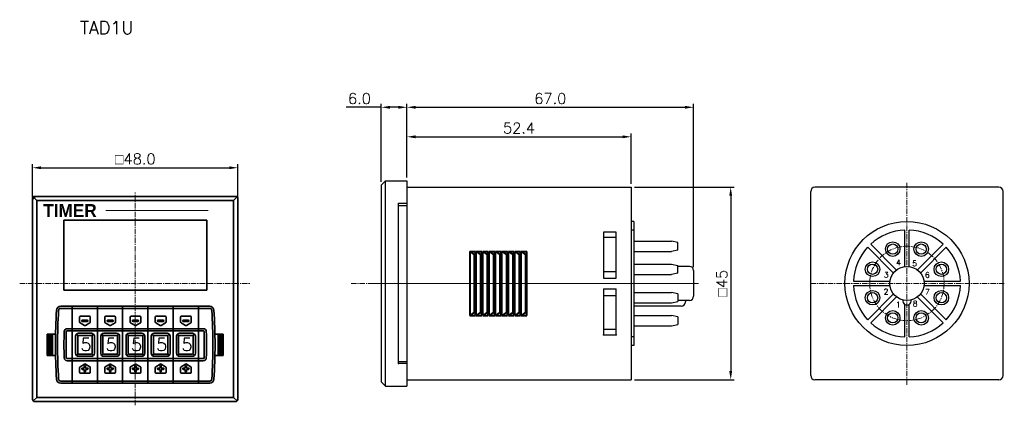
# Model space of a CAD drawing. Extents: x -8 to 560, y -82 to 93.
# Tile 1 of 2: x -8 to 222, y 2 to 92. Entities that reach past the tile are written whole.
import ezdxf
from ezdxf.enums import TextEntityAlignment as Align

# ---------------------------------------------------------------- set-up
doc = ezdxf.new("R2010")
doc.units = 0
doc.linetypes.add('CENTER', pattern=[2, 1.25, -0.25, 0.25, -0.25])
doc.layers.get('0').update_dxf_attribs({"linetype": 'CONTINUOUS'})
doc.layers.get('DEFPOINTS').update_dxf_attribs({"linetype": 'CONTINUOUS'})
for name, color, linetype, lineweight in [('AM_0', 7, 'CONTINUOUS', 35), ('AM_7', 4, 'CENTER', 13), ('Z_OM_CENTER', 4, 'CENTER', 13), ('Z_OM_OUTLINE', 7, 'CONTINUOUS', 30)]:
    doc.layers.add(name, color=color, linetype=linetype, lineweight=lineweight)
doc.layers.add('Z_OM_DIM', color=3, linetype='CONTINUOUS')
doc.layers.add('Z_OM_NOTE', color=3, linetype='CONTINUOUS')
doc.styles.add('GHS', font='romans.shx', dxfattribs={"bigfont": 'ghs.shx'})
doc.styles.get("Standard").update_dxf_attribs({"font": 'txt.shx'})
doc.dimstyles.new('AM_ISO$0', dxfattribs={"dimtxt": 2.5, "dimasz": 2, "dimexe": 0.8, "dimexo": 0.8, "dimgap": 0.8, "dimtad": 1, "dimdec": 1, "dimzin": 1, "dimdsep": 46, "dimtxsty": 'STANDARD', "dimcen": 0, "dimclrd": 256, "dimclre": 256, "dimclrt": 2, "dimadec": 0, "dimazin": 2, "dimtp": 0.1, "dimtm": 0.1, "dimtfac": 0.71, "dimtdec": 1, "dimtmove": 0, "dimatfit": 3, "dimfxl": 1, "dimlwd": -1, "dimlwe": -1, "dimarcsym": 0})

# ---------------------------------------------------------------- blocks, each defined once
blk = doc.blocks.new('*D19')
at = {"layer": 'DEFPOINTS', "color": 0}
for p in [(134.58, 53.29), (134.58, 8.29), (157.84, 8.29)]:
    blk.add_point(p, dxfattribs=at)
at = {"layer": 'Z_OM_DIM'}
for p, q in [((135.38, 53.29), (158.64, 53.29)), ((157.84, 51.29), (157.84, 10.29)), ((135.38, 8.29), (158.64, 8.29))]:
    blk.add_line(p, q, dxfattribs=at)
for points in [[(157.5, 51.29), (158.17, 51.29), (157.84, 53.29)], [(157.5, 10.29), (158.17, 10.29), (157.84, 8.29)]]:
    blk.add_solid(points, dxfattribs=at)
at = {"layer": 'Z_OM_DIM', "color": 2, "insert": (155.79, 30.82), "char_height": 2.5, "attachment_point": 5, "rotation": 90}
blk.add_mtext('{\\Famgdt;o}45', dxfattribs=at)
blk = doc.blocks.new('*D21')
at = {"layer": 'DEFPOINTS', "color": 0}
for p in [(149.18, 71.99), (82.18, 54.79), (149.18, 33.79)]:
    blk.add_point(p, dxfattribs=at)
at = {"layer": 'Z_OM_DIM'}
for p, q in [((82.18, 55.59), (82.18, 72.79)), ((84.18, 71.99), (147.18, 71.99)), ((149.18, 34.59), (149.18, 72.79))]:
    blk.add_line(p, q, dxfattribs=at)
for points in [[(84.18, 72.32), (84.18, 71.65), (82.18, 71.99)], [(147.18, 72.32), (147.18, 71.65), (149.18, 71.99)]]:
    blk.add_solid(points, dxfattribs=at)
at = {"layer": 'Z_OM_DIM', "color": 2, "insert": (115.68, 74.04), "char_height": 2.5, "attachment_point": 5}
blk.add_mtext('67.0', dxfattribs=at)
blk = doc.blocks.new('*D22')
at = {"layer": 'DEFPOINTS', "color": 0}
for p in [(134.58, 65.09), (82.18, 54.79), (134.58, 53.29)]:
    blk.add_point(p, dxfattribs=at)
at = {"layer": 'Z_OM_DIM'}
for p, q in [((82.18, 55.59), (82.18, 65.89)), ((84.18, 65.09), (132.58, 65.09)), ((134.58, 54.09), (134.58, 65.89))]:
    blk.add_line(p, q, dxfattribs=at)
for points in [[(84.18, 65.42), (84.18, 64.75), (82.18, 65.09)], [(132.58, 65.42), (132.58, 64.75), (134.58, 65.09)]]:
    blk.add_solid(points, dxfattribs=at)
at = {"layer": 'Z_OM_DIM', "color": 2, "insert": (108.38, 67.14), "char_height": 2.5, "attachment_point": 5}
blk.add_mtext('52.4', dxfattribs=at)
blk = doc.blocks.new('*D23')
at = {"layer": 'DEFPOINTS', "color": 0}
for p in [(42.67, 57.85), (-5.33, 50.16), (42.67, 49.96)]:
    blk.add_point(p, dxfattribs=at)
at = {"layer": 'Z_OM_DIM'}
for p, q in [((-5.33, 50.96), (-5.33, 58.65)), ((-3.33, 57.85), (40.67, 57.85)), ((42.67, 50.76), (42.67, 58.65))]:
    blk.add_line(p, q, dxfattribs=at)
for points in [[(-3.33, 58.18), (-3.33, 57.52), (-5.33, 57.85)], [(40.67, 58.18), (40.67, 57.52), (42.67, 57.85)]]:
    blk.add_solid(points, dxfattribs=at)
at = {"layer": 'Z_OM_DIM', "color": 2, "insert": (18.67, 59.9), "char_height": 2.5, "attachment_point": 5}
blk.add_mtext('{\\Famgdt;o}48.0', dxfattribs=at)
blk = doc.blocks.new('*D24')
at = {"layer": 'DEFPOINTS', "color": 0}
for p in [(76.18, 71.99), (76.18, 53.79), (82.18, 54.79)]:
    blk.add_point(p, dxfattribs=at)
at = {"layer": 'Z_OM_DIM'}
for p, q in [((76.18, 71.99), (67.99, 71.99)), ((76.18, 54.59), (76.18, 72.79)), ((80.18, 71.99), (78.18, 71.99)), ((82.18, 55.59), (82.18, 72.79))]:
    blk.add_line(p, q, dxfattribs=at)
for points in [[(78.18, 72.32), (78.18, 71.65), (76.18, 71.99)], [(80.18, 72.32), (80.18, 71.65), (82.18, 71.99)]]:
    blk.add_solid(points, dxfattribs=at)
at = {"layer": 'Z_OM_DIM', "color": 2, "insert": (71.08, 74.04), "char_height": 2.5, "attachment_point": 5}
blk.add_mtext('6.0', dxfattribs=at)

msp = doc.modelspace()

# ---------------------------------------------------------------- linework, layer by layer
at = {"color": 7, "linetype": 'Continuous', "lineweight": 40}
for p, q in [((96.88, 38.29), (98.18, 38.29)), ((96.88, 38.29), (96.88, 23.29)), ((96.88, 38.29), (97.98, 37.49)), ((97.98, 24.09), (97.98, 37.49)), ((97.98, 37.49), (98.18, 37.49)), ((98.18, 23.29), (98.18, 38.29)), ((98.38, 23.29), (98.38, 38.29)), ((98.38, 38.29), (99.48, 37.49)), ((98.38, 38.29), (99.68, 38.29)), ((99.48, 24.09), (99.48, 37.49)), ((99.48, 37.49), (99.68, 37.49)), ((99.68, 23.29), (99.68, 38.29)), ((99.88, 23.29), (99.88, 38.29)), ((99.88, 38.29), (100.98, 37.49)), ((99.88, 38.29), (101.18, 38.29)), ((100.98, 24.09), (100.98, 37.49)), ((100.98, 37.49), (101.18, 37.49)), ((101.18, 23.29), (101.18, 38.29)), ((101.38, 38.29), (102.68, 38.29)), ((101.38, 23.29), (101.38, 38.29)), ((101.38, 38.29), (102.48, 37.49)), ((102.48, 24.09), (102.48, 37.49)), ((102.48, 37.49), (102.68, 37.49)), ((102.68, 23.29), (102.68, 38.29)), ((102.88, 23.29), (102.88, 38.29)), ((102.88, 38.29), (103.98, 37.49)), ((102.88, 38.29), (104.18, 38.29)), ((103.98, 24.09), (103.98, 37.49)), ((103.98, 37.49), (104.18, 37.49)), ((104.18, 23.29), (104.18, 38.29)), ((104.38, 38.29), (105.68, 38.29)), ((104.38, 23.29), (104.38, 38.29)), ((104.38, 38.29), (105.48, 37.49)), ((105.48, 24.09), (105.48, 37.49)), ((105.48, 37.49), (105.68, 37.49)), ((105.68, 23.29), (105.68, 38.29)), ((105.88, 38.29), (107.18, 38.29)), ((105.88, 23.29), (105.88, 38.29)), ((105.88, 38.29), (106.98, 37.49)), ((106.98, 24.09), (106.98, 37.49)), ((106.98, 37.49), (107.18, 37.49)), ((107.18, 23.29), (107.18, 38.29)), ((107.38, 23.29), (107.38, 38.29)), ((107.38, 38.29), (108.48, 37.49)), ((107.38, 38.29), (108.68, 38.29)), ((108.48, 24.09), (108.48, 37.49)), ((108.48, 37.49), (108.68, 37.49)), ((108.68, 23.29), (108.68, 38.29)), ((108.88, 38.29), (110.18, 38.29)), ((108.88, 23.29), (108.88, 38.29)), ((108.88, 38.29), (109.98, 37.49)), ((109.98, 24.09), (109.98, 37.49)), ((109.98, 37.49), (110.18, 37.49)), ((110.18, 23.29), (110.18, 38.29)), ((97.98, 24.09), (96.88, 23.29)), ((96.88, 23.29), (98.18, 23.29)), ((98.18, 24.09), (97.98, 24.09)), ((99.48, 24.09), (98.38, 23.29)), ((98.38, 23.29), (99.68, 23.29)), ((99.68, 24.09), (99.48, 24.09)), ((100.98, 24.09), (99.88, 23.29)), ((99.88, 23.29), (101.18, 23.29)), ((101.18, 24.09), (100.98, 24.09)), ((102.48, 24.09), (101.38, 23.29)), ((101.38, 23.29), (102.68, 23.29)), ((102.68, 24.09), (102.48, 24.09)), ((103.98, 24.09), (102.88, 23.29)), ((102.88, 23.29), (104.18, 23.29)), ((104.18, 24.09), (103.98, 24.09)), ((105.48, 24.09), (104.38, 23.29)), ((104.38, 23.29), (105.68, 23.29)), ((105.68, 24.09), (105.48, 24.09)), ((106.98, 24.09), (105.88, 23.29)), ((105.88, 23.29), (107.18, 23.29)), ((107.18, 24.09), (106.98, 24.09)), ((108.48, 24.09), (107.38, 23.29)), ((107.38, 23.29), (108.68, 23.29)), ((108.68, 24.09), (108.48, 24.09)), ((109.98, 24.09), (108.88, 23.29)), ((108.88, 23.29), (110.18, 23.29)), ((110.18, 24.09), (109.98, 24.09))]:
    msp.add_line(p, q, dxfattribs=at)
at = {"layer": 'AM_0'}
for p, q in [((-5.33, 3.66), (-5.33, 50.66)), ((-4.33, 50.16), (-5.18, 51.02)), ((-4.83, 51.16), (42.17, 51.16)), ((41.67, 51.16), (-4.33, 51.16)), ((41.67, 50.16), (42.52, 51.02)), ((42.67, 3.66), (42.67, 50.66)), ((-5.33, 50.16), (-5.33, 4.16)), ((-4.33, 4.16), (-4.33, 50.16)), ((-4.33, 50.16), (41.67, 50.16)), ((41.67, 4.16), (41.67, 50.16)), ((42.67, 50.16), (42.67, 4.16)), ((1.97, 45.56), (1.97, 29.26)), ((35.37, 45.56), (1.97, 45.56)), ((35.37, 45.56), (35.37, 29.26)), ((35.37, 29.26), (1.97, 29.26)), ((1.26, 25.46), (3.92, 25.46)), ((3.92, 7.46), (3.92, 25.46)), ((3.92, 25.46), (15.72, 25.46)), ((9.82, 7.46), (9.82, 25.46)), ((15.72, 7.46), (15.72, 25.46)), ((15.72, 25.46), (15.72, 7.46)), ((15.72, 25.46), (21.62, 25.46)), ((21.62, 7.46), (21.62, 25.46)), ((21.62, 25.46), (33.42, 25.46)), ((27.52, 7.46), (27.52, 25.46)), ((33.42, 25.46), (33.42, 7.46)), ((33.42, 25.46), (33.42, 7.46)), ((36.08, 25.46), (33.42, 25.46)), ((1.26, 24.96), (3.92, 24.96)), ((3.92, 24.96), (15.72, 24.96)), ((5.87, 23.11), (7.97, 23.11)), ((11.77, 23.11), (13.87, 23.11)), ((15.72, 24.96), (21.62, 24.96)), ((17.67, 23.11), (19.77, 23.11)), ((21.62, 24.96), (33.42, 24.96)), ((23.57, 23.11), (25.67, 23.11)), ((29.47, 23.11), (31.57, 23.11)), ((36.08, 24.96), (33.42, 24.96)), ((5.67, 21.78), (5.67, 22.91)), ((6.82, 20.99), (5.77, 21.61)), ((7.52, 22.21), (6.32, 22.21)), ((7.52, 21.91), (6.32, 21.91)), ((7.02, 20.99), (8.07, 21.61)), ((8.17, 21.78), (8.17, 22.91)), ((11.57, 21.78), (11.57, 22.91)), ((12.72, 20.99), (11.67, 21.61)), ((13.42, 22.21), (12.22, 22.21)), ((13.42, 21.91), (12.22, 21.91)), ((12.92, 20.99), (13.97, 21.61)), ((14.07, 21.78), (14.07, 22.91)), ((17.47, 21.78), (17.47, 22.91)), ((18.62, 20.99), (17.57, 21.61)), ((19.32, 22.21), (18.12, 22.21)), ((19.32, 21.91), (18.12, 21.91)), ((18.82, 20.99), (19.87, 21.61)), ((19.97, 21.78), (19.97, 22.91)), ((23.37, 21.78), (23.37, 22.91)), ((24.52, 20.99), (23.47, 21.61)), ((25.22, 22.21), (24.02, 22.21)), ((25.22, 21.91), (24.02, 21.91)), ((24.72, 20.99), (25.77, 21.61)), ((25.87, 21.78), (25.87, 22.91)), ((29.27, 21.78), (29.27, 22.91)), ((30.42, 20.99), (29.37, 21.61)), ((31.12, 22.21), (29.92, 22.21)), ((31.12, 21.91), (29.92, 21.91)), ((30.62, 20.99), (31.67, 21.61)), ((31.77, 21.78), (31.77, 22.91)), ((-1.88, 13.96), (-1.88, 18.96)), ((-1.88, 18.96), (0.04, 18.96)), ((-1.68, 13.96), (-1.68, 18.96)), ((-1.48, 13.96), (-1.48, 18.96)), ((-1.28, 13.96), (-1.28, 18.96)), ((-1.08, 13.96), (-1.08, 18.96)), ((-0.88, 13.96), (-0.88, 18.96)), ((-0.68, 13.96), (-0.68, 18.96)), ((3.92, 20.21), (2.76, 20.21)), ((3.92, 19.71), (2.76, 19.71)), ((15.72, 20.21), (3.92, 20.21)), ((15.72, 19.71), (3.92, 19.71)), ((4.72, 14.46), (4.72, 18.46)), ((5.28, 18.6), (4.92, 18.96)), ((5.22, 14.46), (5.22, 18.46)), ((8.42, 19.16), (5.42, 19.16)), ((8.42, 18.66), (5.42, 18.66)), ((8.91, 18.96), (8.56, 18.6)), ((8.62, 18.46), (8.62, 14.46)), ((9.12, 18.46), (9.12, 16.46)), ((10.62, 14.46), (10.62, 18.46)), ((11.18, 18.6), (10.82, 18.96)), ((11.12, 14.46), (11.12, 18.46)), ((14.32, 19.16), (11.32, 19.16)), ((14.32, 18.66), (11.32, 18.66)), ((14.81, 18.96), (14.46, 18.6)), ((14.52, 18.46), (14.52, 14.46)), ((15.02, 18.46), (15.02, 16.46)), ((21.62, 20.21), (15.72, 20.21)), ((21.62, 19.71), (15.72, 19.71)), ((16.52, 14.46), (16.52, 18.46)), ((17.08, 18.6), (16.72, 18.96)), ((17.02, 14.46), (17.02, 18.46)), ((20.22, 19.16), (17.22, 19.16)), ((20.22, 18.66), (17.22, 18.66)), ((20.71, 18.96), (20.36, 18.6)), ((20.42, 18.46), (20.42, 14.46)), ((20.92, 18.46), (20.92, 16.46)), ((33.42, 20.21), (21.62, 20.21)), ((33.42, 19.71), (21.62, 19.71)), ((22.42, 14.46), (22.42, 18.46)), ((22.98, 18.6), (22.62, 18.96)), ((22.92, 14.46), (22.92, 18.46)), ((26.12, 19.16), (23.12, 19.16)), ((26.12, 18.66), (23.12, 18.66)), ((26.61, 18.96), (26.26, 18.6)), ((26.32, 18.46), (26.32, 14.46)), ((26.82, 18.46), (26.82, 16.46)), ((28.32, 14.46), (28.32, 18.46)), ((28.88, 18.6), (28.52, 18.96)), ((28.82, 14.46), (28.82, 18.46)), ((32.02, 19.16), (29.02, 19.16)), ((32.02, 18.66), (29.02, 18.66)), ((32.51, 18.96), (32.16, 18.6)), ((32.22, 18.46), (32.22, 14.46)), ((32.72, 18.46), (32.72, 16.46)), ((33.42, 20.21), (34.58, 20.21)), ((33.42, 19.71), (34.58, 19.71)), ((39.22, 18.96), (37.3, 18.96)), ((38.02, 13.96), (38.02, 18.96)), ((38.22, 13.96), (38.22, 18.96)), ((38.42, 13.96), (38.42, 18.96)), ((38.62, 13.96), (38.62, 18.96)), ((38.82, 13.96), (38.82, 18.96)), ((39.02, 13.96), (39.02, 18.96)), ((39.22, 13.96), (39.22, 18.96)), ((9.12, 14.46), (9.12, 16.46)), ((15.02, 14.46), (15.02, 16.46)), ((20.92, 14.46), (20.92, 16.46)), ((26.82, 14.46), (26.82, 16.46)), ((32.72, 14.46), (32.72, 16.46)), ((-1.88, 13.96), (0.04, 13.96)), ((5.28, 14.32), (4.92, 13.97)), ((8.42, 14.26), (5.42, 14.26)), ((8.56, 14.32), (8.91, 13.97)), ((11.18, 14.32), (10.82, 13.97)), ((14.32, 14.26), (11.32, 14.26)), ((14.46, 14.32), (14.81, 13.97)), ((17.08, 14.32), (16.72, 13.97)), ((20.22, 14.26), (17.22, 14.26)), ((20.36, 14.32), (20.71, 13.97)), ((22.98, 14.32), (22.62, 13.97)), ((26.12, 14.26), (23.12, 14.26)), ((26.26, 14.32), (26.61, 13.97)), ((28.88, 14.32), (28.52, 13.97)), ((32.02, 14.26), (29.02, 14.26)), ((32.16, 14.32), (32.51, 13.97)), ((39.22, 13.96), (37.3, 13.96)), ((3.92, 13.21), (2.76, 13.21)), ((3.92, 12.71), (2.76, 12.71)), ((15.72, 13.21), (3.92, 13.21)), ((15.72, 12.71), (3.92, 12.71)), ((8.42, 13.76), (5.42, 13.76)), ((6.82, 11.93), (5.77, 11.31)), ((7.02, 11.93), (8.07, 11.31)), ((14.32, 13.76), (11.32, 13.76)), ((12.72, 11.93), (11.67, 11.31)), ((12.92, 11.93), (13.97, 11.31)), ((21.62, 13.21), (15.72, 13.21)), ((21.62, 12.71), (15.72, 12.71)), ((20.22, 13.76), (17.22, 13.76)), ((18.62, 11.93), (17.57, 11.31)), ((18.82, 11.93), (19.87, 11.31)), ((33.42, 13.21), (21.62, 13.21)), ((33.42, 12.71), (21.62, 12.71)), ((26.12, 13.76), (23.12, 13.76)), ((24.52, 11.93), (23.47, 11.31)), ((24.72, 11.93), (25.77, 11.31)), ((32.02, 13.76), (29.02, 13.76)), ((30.42, 11.93), (29.37, 11.31)), ((30.62, 11.93), (31.67, 11.31)), ((33.42, 13.21), (34.58, 13.21)), ((33.42, 12.71), (34.58, 12.71)), ((5.67, 11.14), (5.67, 10.01)), ((5.87, 9.81), (7.97, 9.81)), ((6.77, 11.01), (6.32, 11.01)), ((6.77, 10.71), (6.32, 10.71)), ((6.77, 11.01), (6.77, 11.46)), ((6.77, 10.26), (6.77, 10.71)), ((7.07, 11.01), (7.07, 11.46)), ((7.52, 11.01), (7.07, 11.01)), ((7.07, 10.26), (7.07, 10.71)), ((7.52, 10.71), (7.07, 10.71)), ((8.17, 11.14), (8.17, 10.01)), ((11.57, 11.14), (11.57, 10.01)), ((11.77, 9.81), (13.87, 9.81)), ((12.67, 11.01), (12.22, 11.01)), ((12.67, 10.71), (12.22, 10.71)), ((12.67, 11.01), (12.67, 11.46)), ((12.67, 10.26), (12.67, 10.71)), ((12.97, 11.01), (12.97, 11.46)), ((13.42, 11.01), (12.97, 11.01)), ((12.97, 10.26), (12.97, 10.71)), ((13.42, 10.71), (12.97, 10.71)), ((14.07, 11.14), (14.07, 10.01)), ((17.47, 11.14), (17.47, 10.01)), ((17.67, 9.81), (19.77, 9.81)), ((18.57, 11.01), (18.12, 11.01)), ((18.57, 10.71), (18.12, 10.71)), ((18.57, 11.01), (18.57, 11.46)), ((18.57, 10.26), (18.57, 10.71)), ((18.87, 11.01), (18.87, 11.46)), ((19.32, 11.01), (18.87, 11.01)), ((19.32, 10.71), (18.87, 10.71)), ((18.87, 10.26), (18.87, 10.71)), ((19.97, 11.14), (19.97, 10.01)), ((23.37, 11.14), (23.37, 10.01)), ((23.57, 9.81), (25.67, 9.81)), ((24.47, 11.01), (24.02, 11.01)), ((24.47, 10.71), (24.02, 10.71)), ((24.47, 11.01), (24.47, 11.46)), ((24.47, 10.26), (24.47, 10.71)), ((24.77, 11.01), (24.77, 11.46)), ((25.22, 11.01), (24.77, 11.01)), ((25.22, 10.71), (24.77, 10.71)), ((24.77, 10.26), (24.77, 10.71)), ((25.87, 11.14), (25.87, 10.01)), ((29.27, 11.14), (29.27, 10.01)), ((29.47, 9.81), (31.57, 9.81)), ((30.37, 11.01), (29.92, 11.01)), ((30.37, 10.71), (29.92, 10.71)), ((30.37, 11.01), (30.37, 11.46)), ((30.37, 10.26), (30.37, 10.71)), ((30.67, 11.01), (30.67, 11.46)), ((31.12, 11.01), (30.67, 11.01)), ((31.12, 10.71), (30.67, 10.71)), ((30.67, 10.26), (30.67, 10.71)), ((31.77, 11.14), (31.77, 10.01)), ((1.26, 7.96), (3.92, 7.96)), ((1.26, 7.46), (3.92, 7.46)), ((3.92, 7.96), (15.72, 7.96)), ((3.92, 7.46), (15.72, 7.46)), ((15.72, 7.96), (21.62, 7.96)), ((15.72, 7.46), (21.62, 7.46)), ((21.62, 7.96), (33.42, 7.96)), ((21.62, 7.46), (33.42, 7.46)), ((36.08, 7.96), (33.42, 7.96)), ((36.08, 7.46), (33.42, 7.46)), ((-4.33, 4.16), (-5.18, 3.31)), ((-4.83, 3.16), (42.17, 3.16)), ((-4.33, 4.16), (41.67, 4.16)), ((41.67, 4.16), (42.52, 3.31))]:
    msp.add_line(p, q, dxfattribs=at)
at = {"layer": 'AM_0', "const_width": 0.2}
msp.add_lwpolyline([(11.78, 47.86), (35.79, 47.86)], dxfattribs=at)
at = {"layer": 'AM_0'}
for centre, radius, start, end in [((-4.83, 50.66), 0.5, 90, 180), ((-4.33, 50.16), 1, 90, 180), ((42.17, 50.66), 0.5, 0, 90), ((1.26, 24.46), 1, 90, 176.5516), ((36.08, 24.46), 1, 3.4484, 90), ((134.02, 16.46), 134, 176.5516, 183.4484), ((134.02, 16.46), 133.5, 176.5516, 183.4484), ((1.26, 24.46), 0.5, 90, 176.5516), ((5.87, 22.91), 0.2, 90, 180), ((7.97, 22.91), 0.2, 0, 90), ((11.77, 22.91), 0.2, 90, 180), ((13.87, 22.91), 0.2, 0, 90), ((17.67, 22.91), 0.2, 90, 180), ((19.77, 22.91), 0.2, 0, 90), ((23.57, 22.91), 0.2, 90, 180), ((25.67, 22.91), 0.2, 0, 90), ((29.47, 22.91), 0.2, 90, 180), ((31.57, 22.91), 0.2, 0, 90), ((36.08, 24.46), 0.5, 3.4484, 90), ((-96.68, 16.46), 133.5, 356.5516, 3.4484), ((-96.68, 16.46), 134, 356.5516, 3.4484), ((5.87, 21.78), 0.2, 180, 239.5), ((6.32, 22.06), 0.15, 90, 270), ((6.92, 21.17), 0.2, 239.5, 300.5), ((7.52, 22.06), 0.15, 270, 90), ((7.97, 21.78), 0.2, 300.5, 0), ((11.77, 21.78), 0.2, 180, 239.5), ((12.22, 22.06), 0.15, 90, 270), ((12.82, 21.17), 0.2, 239.5, 300.5), ((13.42, 22.06), 0.15, 270, 90), ((13.87, 21.78), 0.2, 300.5, 0), ((17.67, 21.78), 0.2, 180, 239.5), ((18.12, 22.06), 0.15, 90, 270), ((18.72, 21.17), 0.2, 239.5, 300.5), ((19.32, 22.06), 0.15, 270, 90), ((19.77, 21.78), 0.2, 300.5, 0), ((23.57, 21.78), 0.2, 180, 239.5), ((24.02, 22.06), 0.15, 90, 270), ((24.62, 21.17), 0.2, 239.5, 300.5), ((25.22, 22.06), 0.15, 270, 90), ((25.67, 21.78), 0.2, 300.5, 0), ((29.47, 21.78), 0.2, 180, 239.5), ((29.92, 22.06), 0.15, 90, 270), ((30.52, 21.17), 0.2, 239.5, 300.5), ((31.12, 22.06), 0.15, 270, 90), ((31.57, 21.78), 0.2, 300.5, 0), ((132.02, 16.46), 130, 178.6484, 181.3516), ((2.76, 19.51), 0.7, 90, 178.6484), ((132.02, 16.46), 129.5, 178.6484, 181.3516), ((2.76, 19.51), 0.2, 90, 178.6484), ((5.42, 18.46), 0.7, 90, 180), ((5.42, 18.46), 0.2, 90, 180), ((8.42, 18.46), 0.7, 0, 90), ((8.42, 18.46), 0.2, 0, 90), ((11.32, 18.46), 0.7, 90, 180), ((11.32, 18.46), 0.2, 90, 180), ((14.32, 18.46), 0.7, 0, 90), ((14.32, 18.46), 0.2, 0, 90), ((17.22, 18.46), 0.7, 90, 180), ((17.22, 18.46), 0.2, 90, 180), ((20.22, 18.46), 0.7, 0, 90), ((20.22, 18.46), 0.2, 0, 90), ((23.12, 18.46), 0.7, 90, 180), ((23.12, 18.46), 0.2, 90, 180), ((26.12, 18.46), 0.7, 0, 90), ((26.12, 18.46), 0.2, 0, 90), ((29.02, 18.46), 0.7, 90, 180), ((29.02, 18.46), 0.2, 90, 180), ((32.02, 18.46), 0.7, 0, 90), ((32.02, 18.46), 0.2, 0, 90), ((34.58, 19.51), 0.7, 1.3516, 90), ((34.58, 19.51), 0.2, 1.3516, 90), ((-94.68, 16.46), 129.5, 358.6484, 1.3516), ((-94.68, 16.46), 130, 358.6484, 1.3516), ((5.42, 14.46), 0.7, 180, 270), ((5.42, 14.46), 0.2, 180, 270), ((8.42, 14.46), 0.2, 270, 0), ((8.42, 14.46), 0.7, 270, 0), ((11.32, 14.46), 0.7, 180, 270), ((11.32, 14.46), 0.2, 180, 270), ((14.32, 14.46), 0.2, 270, 0), ((14.32, 14.46), 0.7, 270, 0), ((17.22, 14.46), 0.7, 180, 270), ((17.22, 14.46), 0.2, 180, 270), ((20.22, 14.46), 0.7, 270, 0), ((20.22, 14.46), 0.2, 270, 0), ((23.12, 14.46), 0.7, 180, 270), ((23.12, 14.46), 0.2, 180, 270), ((26.12, 14.46), 0.7, 270, 0), ((26.12, 14.46), 0.2, 270, 0), ((29.02, 14.46), 0.7, 180, 270), ((29.02, 14.46), 0.2, 180, 270), ((32.02, 14.46), 0.7, 270, 0), ((32.02, 14.46), 0.2, 270, 0), ((2.76, 13.41), 0.7, 181.3516, 270), ((2.76, 13.41), 0.2, 181.3516, 270), ((6.92, 11.46), 0.15, 0, 180), ((6.92, 11.76), 0.2, 59.5, 120.5), ((12.82, 11.46), 0.15, 0, 180), ((12.82, 11.76), 0.2, 59.5, 120.5), ((18.72, 11.46), 0.15, 0, 180), ((18.72, 11.76), 0.2, 59.5, 120.5), ((24.62, 11.46), 0.15, 0, 180), ((24.62, 11.76), 0.2, 59.5, 120.5), ((30.52, 11.46), 0.15, 0, 180), ((30.52, 11.76), 0.2, 59.5, 120.5), ((34.58, 13.41), 0.2, 270, 358.6484), ((34.58, 13.41), 0.7, 270, 358.6484), ((5.87, 11.14), 0.2, 120.5, 180), ((5.87, 10.01), 0.2, 180, 270), ((6.32, 10.86), 0.15, 90, 270), ((6.92, 10.26), 0.15, 180, 0), ((7.52, 10.86), 0.15, 270, 90), ((7.97, 10.01), 0.2, 270, 0), ((7.97, 11.14), 0.2, 0, 59.5), ((11.77, 11.14), 0.2, 120.5, 180), ((11.77, 10.01), 0.2, 180, 270), ((12.22, 10.86), 0.15, 90, 270), ((12.82, 10.26), 0.15, 180, 0), ((13.42, 10.86), 0.15, 270, 90), ((13.87, 10.01), 0.2, 270, 0), ((13.87, 11.14), 0.2, 0, 59.5), ((17.67, 11.14), 0.2, 120.5, 180), ((17.67, 10.01), 0.2, 180, 270), ((18.12, 10.86), 0.15, 90, 270), ((18.72, 10.26), 0.15, 180, 0), ((19.32, 10.86), 0.15, 270, 90), ((19.77, 10.01), 0.2, 270, 0), ((19.77, 11.14), 0.2, 0, 59.5), ((23.57, 11.14), 0.2, 120.5, 180), ((23.57, 10.01), 0.2, 180, 270), ((24.02, 10.86), 0.15, 90, 270), ((24.62, 10.26), 0.15, 180, 0), ((25.22, 10.86), 0.15, 270, 90), ((25.67, 10.01), 0.2, 270, 0), ((25.67, 11.14), 0.2, 0, 59.5), ((29.47, 11.14), 0.2, 120.5, 180), ((29.47, 10.01), 0.2, 180, 270), ((29.92, 10.86), 0.15, 90, 270), ((30.52, 10.26), 0.15, 180, 0), ((31.12, 10.86), 0.15, 270, 90), ((31.57, 10.01), 0.2, 270, 0), ((31.57, 11.14), 0.2, 0, 59.5), ((1.26, 8.46), 1, 183.4484, 270), ((1.26, 8.46), 0.5, 183.4484, 270), ((36.08, 8.46), 0.5, 270, 356.5516), ((36.08, 8.46), 1, 270, 356.5516), ((-4.83, 3.66), 0.5, 180, 270), ((42.17, 3.66), 0.5, 270, 0)]:
    msp.add_arc(centre, radius, start, end, dxfattribs=at)
at = {"layer": 'AM_7'}
msp.add_line((18.67, 2.3), (18.67, 52.25), dxfattribs=at)
at = {"layer": 'Z_OM_CENTER'}
for p, q in [((199.03, 7.08), (199.03, 54.49)), ((-8.33, 30.79), (45.67, 30.79)), ((69.12, 30.79), (150.08, 30.79)), ((74.02, 30.79), (150.28, 30.79)), ((221.78, 30.79), (176.28, 30.79))]:
    msp.add_line(p, q, dxfattribs=at)
msp.add_circle((199.03, 30.79), 8.7, dxfattribs=at)
at = {"layer": 'Z_OM_OUTLINE'}
for p, q in [((76.18, 53.79), (77.18, 54.79)), ((77.18, 54.79), (82.18, 54.79)), ((77.18, 6.79), (77.18, 54.79)), ((82.18, 54.79), (82.18, 6.79)), ((82.18, 53.29), (134.58, 53.29)), ((134.58, 53.29), (134.58, 8.29)), ((220.53, 53.29), (177.53, 53.29)), ((176.53, 9.29), (176.53, 52.29)), ((221.53, 9.29), (221.53, 52.29)), ((80.18, 12.04), (80.18, 49.54)), ((80.18, 49.54), (82.18, 49.54)), ((80.18, 49.04), (82.18, 49.04)), ((131.08, 41.54), (128.08, 41.54)), ((198.53, 34.71), (198.53, 43.28)), ((199.53, 34.71), (199.53, 43.28)), ((195.91, 33.2), (189.85, 39.27)), ((196.61, 33.91), (190.55, 39.97)), ((201.45, 33.91), (207.51, 39.97)), ((202.16, 33.2), (208.22, 39.27)), ((148.18, 34.79), (145.48, 34.79)), ((128.08, 33.59), (131.08, 33.59)), ((128.08, 32.04), (131.08, 32.04)), ((186.54, 31.29), (195.11, 31.29)), ((186.54, 30.29), (195.11, 30.29)), ((202.95, 31.29), (211.52, 31.29)), ((202.95, 30.29), (211.52, 30.29)), ((128.08, 29.54), (131.08, 29.54)), ((128.08, 27.99), (131.08, 27.99)), ((195.91, 28.37), (189.85, 22.31)), ((196.61, 27.66), (190.55, 21.6)), ((201.45, 27.66), (207.51, 21.6)), ((202.16, 28.37), (208.22, 22.31)), ((146.28, 25.49), (135.18, 25.49)), ((148.18, 26.79), (145.48, 26.79)), ((147.28, 26.83), (147.28, 26.49)), ((198.53, 18.3), (198.53, 25.87)), ((199.53, 18.3), (199.53, 25.87)), ((131.08, 20.04), (128.08, 20.04)), ((80.18, 12.54), (82.18, 12.54)), ((82.18, 12.04), (80.18, 12.04)), ((77.18, 6.79), (76.18, 7.79)), ((82.18, 8.29), (134.58, 8.29)), ((220.53, 8.29), (177.53, 8.29)), ((77.18, 6.79), (82.18, 6.79))]:
    msp.add_line(p, q, dxfattribs=at)
at = {"layer": 'Z_OM_OUTLINE', "color": 7, "linetype": 'Continuous'}
for p, q in [((76.18, 53.79), (76.18, 7.79)), ((135.18, 45.29), (134.58, 45.29)), ((135.18, 45.29), (135.18, 16.29)), ((135.18, 43.29), (134.58, 43.29)), ((135.18, 40.69), (143.98, 40.69)), ((145.48, 40.39), (143.98, 40.69)), ((145.48, 38.59), (145.48, 40.39)), ((135.18, 38.29), (143.98, 38.29)), ((145.48, 38.59), (143.98, 38.29)), ((135.18, 35.29), (143.98, 35.29)), ((143.98, 35.29), (145.48, 34.99)), ((145.48, 33.19), (145.48, 34.99)), ((135.18, 32.89), (143.98, 32.89)), ((145.48, 33.19), (143.98, 32.89)), ((149.18, 33.79), (149.18, 27.79)), ((135.18, 28.69), (143.98, 28.69)), ((145.48, 28.39), (143.98, 28.69)), ((145.48, 28.39), (145.48, 26.59)), ((135.18, 26.29), (143.98, 26.29)), ((143.98, 26.29), (145.48, 26.59)), ((135.18, 23.29), (143.98, 23.29)), ((145.48, 22.99), (143.98, 23.29)), ((135.18, 20.89), (143.98, 20.89)), ((143.98, 20.89), (145.48, 21.19)), ((145.48, 22.99), (145.48, 21.19)), ((135.18, 18.29), (134.58, 18.29)), ((135.18, 16.29), (134.58, 16.29))]:
    msp.add_line(p, q, dxfattribs=at)
at = {"layer": 'Z_OM_OUTLINE'}
for points in [[(131.08, 42.79), (128.08, 42.79), (128.08, 32.04)], [(131.08, 32.04), (131.08, 42.79)], [(128.08, 29.54), (128.08, 18.79), (131.08, 18.79), (131.08, 29.54)]]:
    msp.add_lwpolyline(points, dxfattribs=at)
for centre, radius in [((199.03, 30.79), 14.5), ((195.7, 38.82), 1.7), ((195.7, 38.82), 1.2), ((202.36, 38.82), 1.7), ((202.36, 38.82), 1.2), ((190.99, 34.12), 1.7), ((190.99, 34.12), 1.2), ((199.03, 30.79), 4), ((199.03, 30.79), 4), ((207.07, 34.12), 1.7), ((207.07, 34.12), 1.2), ((190.99, 27.46), 1.7), ((190.99, 27.46), 1.2), ((207.07, 27.46), 1.7), ((207.07, 27.46), 1.2), ((195.7, 22.75), 1.7), ((195.7, 22.75), 1.2), ((202.36, 22.75), 1.7), ((202.36, 22.75), 1.2)]:
    msp.add_circle(centre, radius, dxfattribs=at)
for centre, radius, start, end in [((177.53, 52.29), 1, 90, 180), ((220.53, 52.29), 1, 360, 90), ((199.03, 30.79), 12.5, 92.2924, 132.7076), ((199.03, 30.79), 12.5, 47.2924, 87.7076), ((199.03, 30.79), 12.5, 137.2924, 177.7076), ((199.03, 30.79), 12.5, 2.2924, 42.7076), ((148.18, 33.79), 1, 0, 90), ((199.03, 30.79), 12.5, 182.2924, 222.7076), ((199.03, 30.79), 12.5, 317.2924, 357.7076), ((148.18, 27.79), 1, 270, 0), ((146.28, 26.49), 1, 270, 0), ((199.03, 26.74), 1, 170.0291, 9.9709), ((199.03, 30.79), 12.5, 227.2924, 267.7076), ((199.03, 30.79), 12.5, 272.2924, 312.7076), ((177.53, 9.29), 1, 180, 270), ((220.53, 9.29), 1, 270, 360)]:
    msp.add_arc(centre, radius, start, end, dxfattribs=at)
at = {"layer": 'Z_OM_OUTLINE', "color": 0, "linetype": 'ByBlock'}
for p in [(128.08, 18.79), (131.08, 18.79), (80.18, 12.04)]:
    msp.add_point(p, dxfattribs=at)

# ---------------------------------------------------------------- texts
at = {"layer": 'AM_0'}
for p in [(5.88, 15.01), (11.78, 15.01), (17.68, 15.01), (23.58, 15.01), (29.48, 15.01)]:
    msp.add_text('5', height=3, dxfattribs=at).set_placement(p)
at = {"layer": 'AM_0', "insert": (-2.82, 49.35), "char_height": 3, "width": 33.79, "attachment_point": 1}
msp.add_mtext('{\\fCentury Gothic|b1|i0|c0|p34;TIMER}', dxfattribs=at)
at = {"layer": 'Z_OM_NOTE'}
msp.add_text('TAD1U', height=3, dxfattribs=at).set_placement((12.02, 90.59), align=Align.MIDDLE)
at = {"layer": 'Z_OM_OUTLINE', "style": 'GHS'}
for s, p in [('4', (196.5, 35.05)), ('5', (200.27, 34.83)), ('3', (193.64, 32.17)), ('6', (203.22, 32.12)), ('2', (193.59, 28.24)), ('7', (203.24, 28.18)), ('1', (196.47, 25.19)), ('8', (200.39, 25.44))]:
    msp.add_text(s, height=1.3, dxfattribs=at).set_placement(p)

# ---------------------------------------------------------------- dimensions: what is measured, and where the dimension line sits
at = {"layer": 'Z_OM_DIM'}
for base, p2, picture, middle in [((76.18, 71.99), (76.18, 53.79), '*D24', (71.08, 74.04)), ((149.18, 71.99), (149.18, 33.79), '*D21', (115.68, 74.04)), ((134.58, 65.09), (134.58, 53.29), '*D22', (108.38, 67.14))]:
    dim = msp.add_linear_dim(base=base, p1=(82.18, 54.79), p2=p2, dimstyle='AM_ISO$0', dxfattribs=at)
    dim.commit()
    dim.dimension.update_dxf_attribs({"geometry": picture, "text_midpoint": middle})
dim = msp.add_linear_dim(base=(42.67, 57.85), p1=(-5.33, 50.16), p2=(42.67, 49.96), text='{\\Famgdt;o}<>', dimstyle='AM_ISO$0', dxfattribs=at)
dim.commit()
dim.dimension.update_dxf_attribs({"geometry": '*D23', "text_midpoint": (18.67, 59.9)})
dim = msp.add_linear_dim(base=(157.84, 8.29), p1=(134.58, 53.29), p2=(134.58, 8.29), angle=270, text='{\\Famgdt;o}<>', dimstyle='AM_ISO$0', override={"dimdec": 0}, dxfattribs=at)
dim.commit()
dim.dimension.update_dxf_attribs({"geometry": '*D19', "text_midpoint": (157.84, 30.82), "dimtype": 160})

doc.saveas('drawing.dxf')
